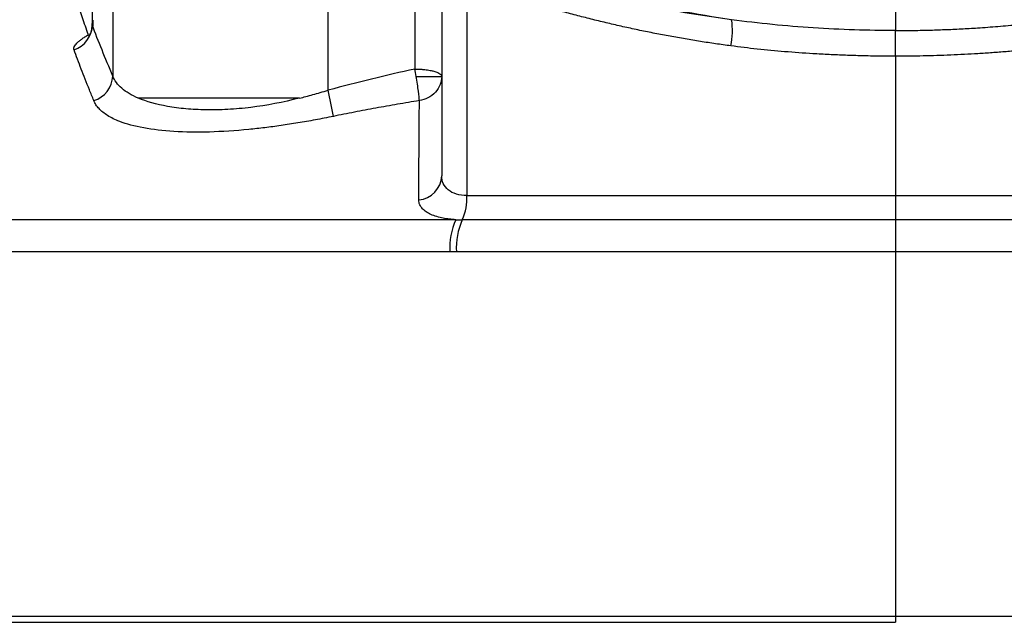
# Model space of a CAD drawing. Header units: millimetres. Extents: x 19 to 819, y 19 to 629.
# Tile 9 of 73: x 162 to 201, y 262 to 286. Entities that reach past the tile are written whole.
import ezdxf

# ---------------------------------------------------------------- set-up
doc = ezdxf.new("R2010")
doc.units = ezdxf.units.MM
doc.header["$LTSCALE"] = 3
doc.layers.add('DIMENSIONS', color=140, linetype='Continuous', lineweight=25)
doc.styles.add('SLDTEXTSTYLE0', font='TXT', dxfattribs={"width": 0.7})
doc.dimstyles.new('SLDDIMSTYLE8', dxfattribs={"dimtxt": 6.474023, "dimasz": 9.906, "dimexe": 0, "dimexo": 0.0625, "dimgap": 1.618506, "dimtad": 0, "dimtih": 1, "dimtoh": 1, "dimlfac": 1.333333, "dimrnd": 1e-09, "dimzin": 12, "dimdsep": 46, "dimtxsty": 'SLDTEXTSTYLE0', "dimsah": 1, "dimcen": 0.09, "dimadec": 0, "dimazin": 3, "dimtfac": 1, "dimtmove": 0, "dimatfit": 0, "dimfxl": 0, "dimfrac": 2, "dimtolj": 1, "dimtzin": 12, "dimarcsym": 0})

# ---------------------------------------------------------------- blocks, each defined once
blk = doc.blocks.new('_D_11')
at = {"layer": 'DIMENSIONS'}
for p, q in [((114.589, 360.68), (114.589, 379.73)), ((171.351, 360.68), (105.064, 360.68)), ((104.97, 334.116), (102.796, 334.116)), ((102.796, 334.116), (102.796, 323.827)), ((124.208, 334.116), (126.382, 334.116)), ((126.382, 334.116), (126.382, 323.827)), ((102.796, 323.827), (104.97, 323.827)), ((126.382, 323.827), (124.208, 323.827)), ((171.351, 301.78), (105.064, 301.78)), ((114.589, 301.78), (114.589, 282.73))]:
    blk.add_line(p, q, dxfattribs=at)
for points in [[(114.589, 360.68), (116.113, 370.586), (113.065, 370.586)], [(114.589, 301.78), (113.065, 291.874), (116.113, 291.874)]]:
    blk.add_solid(points, dxfattribs=at)
at = {"layer": 'DIMENSIONS', "char_height": 6.35, "attachment_point": 1, "style": 'SLDTEXTSTYLE0'}
for s, insert in [('78.5', (104.97, 343.751)), ('3.09', (104.97, 332.012))]:
    blk.add_mtext(s, dxfattribs=dict(at, insert=insert))

msp = doc.modelspace()

# ---------------------------------------------------------------- linework, layer by layer
for p, q in [((165.959749, 294.468563), (165.959749, 284.023354)), ((174.538159, 283.464363), (174.538159, 287.33321)), ((177.990186, 287.333682), (177.990186, 284.306381)), ((179.052686, 287.014463), (179.052686, 280.057111)), ((180.053207, 287.305437), (180.053207, 279.263089)), ((165.137409, 286.212368), (165.137367, 286.052092)), ((165.16122, 286.255379), (165.161159, 286.016394)), ((197.116487, 284.814478), (197.116487, 279.263089)), ((180.053207, 279.263089), (197.116487, 279.263089)), ((197.116487, 279.263089), (214.179767, 279.263089)), ((179.619194, 278.306918), (138.432919, 278.306918)), ((197.116487, 278.303112), (179.874858, 278.303112)), ((214.358115, 278.303112), (197.116487, 278.303112)), ((179.375389, 277.023087), (137.615186, 277.023087)), ((197.116487, 277.023143), (179.637061, 277.023143)), ((197.116487, 277.023143), (197.116487, 262.521304)), ((214.595913, 277.023143), (197.116487, 277.023143)), ((137.615186, 262.521304), (197.116487, 262.521304)), ((197.116487, 262.521304), (256.617788, 262.521304)), ((197.118491, 262.521304), (197.118637, 262.271032))]:
    msp.add_line(p, q)
at = {"flags": 128}
msp.add_lwpolyline([(161.768114, 262.271304), (164.557015, 262.271304), (167.464728, 262.271304), (170.48064, 262.271304), (173.593746, 262.271304), (176.792685, 262.271304), (180.065785, 262.271304), (183.401101, 262.271304), (186.786463, 262.271304), (190.209515, 262.271304), (193.657768, 262.271304), (197.118637, 262.271304)], dxfattribs=at)
for centre, radius, start, end in [((187.506024, 285.841774), 3.120773, 348.6409409, 7.9014502), ((164.073912, 286.080133), 1.063824, 288.5918489, 358.4895875), ((164.889733, 284.074844), 1.071253, 286.9207807, 357.2450221), ((138.283224, 275.919634), 37.031652, 10.1112335, 11.7555914), ((178.048087, 280.095378), 1.005327, 275.230732, 357.8185624), ((177.977995, 279.152074), 2.078179, 335.8885688, 3.0621611), ((182.088941, 277.172836), 2.717681, 155.3359077, 183.1587151), ((182.404009, 277.171163), 2.770905, 155.8885688, 183.0621611)]:
    msp.add_arc(centre, radius, start, end)
for points, knots in [([(165.136924, 296.069586), (165.137004, 295.808072), (165.137206, 295.145352), (165.137761, 294.045028), (165.138242, 292.783377), (165.138464, 291.402295), (165.13836, 289.788347), (165.137887, 288.013297), (165.137562, 286.787071), (165.137409, 286.212368)], [0, 0, 0, 0, 0.096565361, 0.244712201, 0.372364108, 0.501132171, 0.666748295, 0.843812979, 1, 1, 1, 1]), ([(164.985676, 285.670837), (164.944878, 285.786474), (164.863849, 286.016142), (164.750539, 286.347021), (164.644091, 286.664738), (164.544764, 286.968525), (164.452146, 287.258584), (164.366012, 287.534861), (164.272738, 287.84106), (164.176028, 288.168718), (164.079579, 288.507473), (163.995217, 288.813718), (163.921226, 289.090292), (163.880725, 289.248518), (163.860573, 289.327246)], [0, 0, 0, 0, 0.074561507, 0.14808834, 0.220615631, 0.292181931, 0.362829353, 0.432603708, 0.501554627, 0.604176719, 0.705091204, 0.804528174, 0.902739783, 1, 1, 1, 1]), ([(190.565668, 285.227116), (190.36354, 285.254792), (189.958951, 285.310188), (189.353843, 285.402707), (188.749532, 285.502199), (188.146237, 285.60934), (187.543984, 285.723948), (186.94285, 285.846073), (186.342898, 285.975699), (185.744196, 286.112833), (185.146806, 286.25747), (184.550801, 286.409622), (183.956223, 286.569244), (183.363224, 286.736502), (182.771539, 286.910776), (182.379478, 287.032985), (182.183132, 287.094188)], [0, 0, 0, 0, 0.070413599, 0.140943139, 0.211598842, 0.282390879, 0.353329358, 0.424424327, 0.495685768, 0.567123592, 0.638747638, 0.710567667, 0.782593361, 0.85483432, 0.927300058, 1, 1, 1, 1]), ([(197.116487, 286.795307), (197.116725, 286.772408), (197.117291, 286.718084), (197.117615, 286.62374), (197.11763, 286.511242), (197.117461, 286.395327), (197.117327, 286.297098), (197.11754, 286.197012), (197.117806, 286.071946), (197.117714, 285.952297), (197.117441, 285.875104), (197.116742, 285.848678), (197.116487, 285.839034)], [0, 0, 0, 0, 0.053223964, 0.12626528, 0.220481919, 0.320852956, 0.412544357, 0.476935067, 0.598586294, 0.790891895, 0.923681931, 1, 1, 1, 1]), ([(165.165636, 286.21376), (165.162796, 286.121089), (165.157779, 285.957399), (165.096118, 285.783301), (165.049529, 285.690733), (165.023592, 285.64729), (165.008407, 285.623456), (165.008502, 285.620758), (165.008553, 285.619336)], [0, 0, 0, 0, 0.366289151, 0.647000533, 0.754218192, 0.841459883, 0.91645576, 1, 1, 1, 1]), ([(165.137367, 286.052092), (165.13656, 286.072248), (165.134895, 286.113822), (165.144778, 286.167914), (165.161896, 286.201626), (165.163551, 286.204885)], [0, 0, 0, 0, 0.459488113, 0.947744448, 1, 1, 1, 1]), ([(197.116487, 285.839034), (196.033234, 285.839136), (194.938587, 285.873899), (192.75899, 286.015951), (191.674935, 286.122916), (190.597169, 286.270785)], [0, 0, 0, 0, 0.5, 0.5, 1, 1, 1, 1]), ([(197.116487, 285.839034), (197.334701, 285.839871), (197.771109, 285.841546), (198.425543, 285.854758), (199.079672, 285.875796), (199.733399, 285.905483), (200.440917, 285.946886), (201.201501, 286.002882), (202.014793, 286.076783), (202.690998, 286.150322), (203.163627, 286.208329), (203.399767, 286.239001), (203.517797, 286.25476), (203.576803, 286.262746), (203.606303, 286.266765), (203.62316, 286.26907), (203.631588, 286.270225), (203.635802, 286.270803)], [0, 0, 0, 0, 0.100051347, 0.200093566, 0.300132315, 0.400173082, 0.500221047, 0.625230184, 0.750068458, 0.874999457, 0.937487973, 0.968740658, 0.984369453, 0.992184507, 0.996092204, 0.998046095, 1, 1, 1, 1]), ([(197.116487, 284.814478), (197.116324, 284.846524), (197.115952, 284.919542), (197.1157, 285.041807), (197.115544, 285.187733), (197.115527, 285.351278), (197.115613, 285.520477), (197.115732, 285.666195), (197.115916, 285.763345), (197.115996, 285.814256), (197.116363, 285.832776), (197.116487, 285.839034)], [0, 0, 0, 0, 0.069516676, 0.158396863, 0.267646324, 0.397634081, 0.547491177, 0.714506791, 0.858051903, 0.952037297, 1, 1, 1, 1]), ([(164.413086, 285.071826), (164.410479, 285.08074), (164.40525, 285.098619), (164.405386, 285.128138), (164.411332, 285.15967), (164.427601, 285.204246), (164.462315, 285.263639), (164.527064, 285.339702), (164.613215, 285.419532), (164.719549, 285.502136), (164.842717, 285.586457), (164.938044, 285.642723), (164.985675, 285.670837)], [0, 0, 0, 0, 0.061509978, 0.123378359, 0.185869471, 0.249240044, 0.374960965, 0.499626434, 0.623832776, 0.749083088, 0.87462569, 1, 1, 1, 1]), ([(165.20152, 283.049968), (165.142713, 283.194716), (165.025934, 283.482156), (164.859843, 283.900335), (164.702184, 284.304788), (164.55281, 284.695684), (164.459441, 284.947036), (164.413086, 285.071826)], [0, 0, 0, 0, 0.205742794, 0.408564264, 0.608511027, 0.805636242, 1, 1, 1, 1]), ([(197.116487, 284.814478), (196.89511, 284.815632), (196.453511, 284.817936), (195.793005, 284.831045), (195.136228, 284.851223), (194.483267, 284.879182), (193.673386, 284.923413), (192.717711, 284.992205), (191.627681, 285.093893), (190.916092, 285.183157), (190.565668, 285.227116)], [0, 0, 0, 0, 0.100899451, 0.201273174, 0.301134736, 0.400497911, 0.499376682, 0.671276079, 0.838119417, 1, 1, 1, 1]), ([(203.667305, 285.227116), (203.493911, 285.204679), (203.144456, 285.159458), (202.614564, 285.099629), (202.075499, 285.044954), (201.527152, 284.99607), (200.969586, 284.95281), (200.233382, 284.903943), (199.317324, 284.85774), (198.220577, 284.822665), (197.485621, 284.817215), (197.116487, 284.814478)], [0, 0, 0, 0, 0.080167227, 0.161567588, 0.244213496, 0.328116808, 0.413288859, 0.499740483, 0.665026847, 0.831758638, 1, 1, 1, 1]), ([(177.990186, 284.306381), (178.02423, 284.306101), (178.088651, 284.305572), (178.178972, 284.301838), (178.257205, 284.297044), (178.323454, 284.291668), (178.438854, 284.280174), (178.584779, 284.258162), (178.760757, 284.21826), (178.891007, 284.170926), (178.972829, 284.127042), (179.014021, 284.092311), (179.036989, 284.064742), (179.050294, 284.039891), (179.05192, 284.02117), (179.052686, 284.012352)], [0, 0, 0, 0, 0.061238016, 0.115878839, 0.16391597, 0.205348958, 0.240181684, 0.384907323, 0.500019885, 0.650611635, 0.759842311, 0.828549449, 0.883418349, 0.945086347, 1, 1, 1, 1]), ([(166.970663, 283.146448), (166.836293, 283.203602), (166.713428, 283.265291), (166.494947, 283.395796), (166.398582, 283.464895), (166.146692, 283.683774), (166.028173, 283.845072), (165.959749, 284.023354)], [0, 0, 0, 0, 0.25, 0.25, 0.5, 0.5, 1, 1, 1, 1]), ([(178.039749, 284.012352), (178.071937, 284.012358), (178.136569, 284.01237), (178.232657, 284.012449), (178.327735, 284.012518), (178.421115, 284.01255), (178.512068, 284.012525), (178.59975, 284.012451), (178.683211, 284.012348), (178.768488, 284.012349), (178.852891, 284.012377), (178.923318, 284.012421), (178.974282, 284.012082), (179.010739, 284.011508), (179.044146, 284.012402), (179.049417, 284.012371), (179.052686, 284.012352)], [0, 0, 0, 0, 0.0597826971, 0.120040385, 0.1809490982, 0.2426773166, 0.3053827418, 0.3692092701, 0.4342841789, 0.5007155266, 0.5867351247, 0.6776862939, 0.7454813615, 0.8080391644, 0.8809495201, 1, 1, 1, 1]), ([(178.165634, 283.049478), (178.161812, 283.122446), (178.148779, 283.25179), (178.115022, 283.511719), (178.101567, 283.608302), (178.072021, 283.808618), (178.055962, 283.912148), (178.039749, 284.012352)], [0, 0, 0, 0, 0.5, 0.5, 0.75, 0.75, 1, 1, 1, 1]), ([(179.052686, 284.012352), (179.052686, 283.907224), (179.033722, 283.795491), (178.949965, 283.577964), (178.884994, 283.4726), (178.717302, 283.290574), (178.614935, 283.214297), (178.395277, 283.102473), (178.278476, 283.066838), (178.165634, 283.049478)], [0, 0, 0, 0, 0.25, 0.25, 0.5, 0.5, 0.75, 0.75, 1, 1, 1, 1]), ([(173.391438, 283.146448), (173.476742, 283.168096), (173.654291, 283.213154), (173.930761, 283.288103), (174.227908, 283.371768), (174.432387, 283.432795), (174.538159, 283.464363)], [0, 0, 0, 0, 0.222627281, 0.463363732, 0.722408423, 1, 1, 1, 1]), ([(174.739729, 282.420902), (174.619662, 282.396687), (174.381238, 282.348603), (174.025749, 282.281211), (173.675388, 282.217981), (173.330285, 282.159201), (172.990629, 282.104797), (172.656589, 282.054787), (172.328335, 282.009167), (172.006039, 281.96794), (171.689841, 281.931103), (170.93658, 281.852232), (169.781323, 281.777145), (168.35785, 281.798184), (167.142639, 281.939541), (166.397319, 282.142644), (165.97039, 282.327216), (165.747523, 282.449311), (165.558448, 282.582491), (165.403979, 282.726981), (165.281063, 282.881934), (165.228095, 282.99383), (165.20152, 283.049968)], [0, 0, 0, 0, 0.026639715, 0.052899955, 0.078792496, 0.104329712, 0.129524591, 0.154390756, 0.178942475, 0.203194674, 0.227162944, 0.250863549, 0.376089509, 0.500483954, 0.624996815, 0.750273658, 0.792014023, 0.833542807, 0.874981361, 0.916453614, 0.958084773, 1, 1, 1, 1]), ([(173.391439, 283.146448), (172.732164, 282.982059), (172.08612, 282.857564), (171.146109, 282.740461), (170.836369, 282.712871), (170.236404, 282.679751), (169.947445, 282.674414), (169.392192, 282.683408), (169.12549, 282.697776), (168.613135, 282.744266), (168.367903, 282.776603), (167.687408, 282.89654), (167.297839, 283.00727), (166.970663, 283.146448)], [0, 0, 0, 0, 0.25, 0.25, 0.375, 0.375, 0.5, 0.5, 0.625, 0.625, 0.75, 0.75, 1, 1, 1, 1]), ([(173.391438, 283.146448), (172.0789, 283.146448), (170.815047, 283.146448), (169.142293, 283.146448), (168.619097, 283.146448), (167.702156, 283.146448), (167.303946, 283.146448), (166.970671, 283.146448)], [0, 0, 0, 0, 0.5, 0.5, 0.75, 0.75, 1, 1, 1, 1]), ([(178.165634, 283.049478), (177.874311, 283.001047), (177.295161, 282.904766), (176.433102, 282.750372), (175.582193, 282.590509), (175.019495, 282.477225), (174.739729, 282.420902)], [0, 0, 0, 0, 0.2544452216, 0.5058357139, 0.7543080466, 1, 1, 1, 1]), ([(178.13974, 279.094237), (178.143611, 279.784162), (178.151061, 281.112141), (178.160905, 282.420737), (178.165634, 283.049478)], [0, 0, 0, 0, 0.519529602, 1, 1, 1, 1]), ([(180.053207, 279.263089), (179.752936, 279.263089), (179.491793, 279.347027), (179.228249, 279.564474), (179.162342, 279.650353), (179.074125, 279.84268), (179.052686, 279.946299), (179.052686, 280.057111)], [0, 0, 0, 0, 0.5, 0.5, 0.75, 0.75, 1, 1, 1, 1]), ([(197.116487, 279.263089), (197.116485, 279.06336), (197.116484, 278.863962), (197.116484, 278.526357), (197.116485, 278.388711), (197.116487, 278.303112)], [0, 0, 0, 0, 0.5, 0.5, 1, 1, 1, 1]), ([(179.619194, 278.306918), (179.574124, 278.309742), (179.484061, 278.315384), (179.354253, 278.32887), (179.22882, 278.346013), (179.10816, 278.367178), (178.936738, 278.404235), (178.728773, 278.466165), (178.514522, 278.563131), (178.345515, 278.677346), (178.239232, 278.791209), (178.177599, 278.898224), (178.145165, 278.993948), (178.141554, 279.060694), (178.13974, 279.094237)], [0, 0, 0, 0, 0.049707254, 0.09932671, 0.149055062, 0.199088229, 0.249619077, 0.373489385, 0.499347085, 0.623487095, 0.749620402, 0.832651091, 0.915898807, 1, 1, 1, 1]), ([(179.619195, 278.306917), (179.661005, 278.305811), (179.745488, 278.303578), (179.831443, 278.303269), (179.874858, 278.303112)], [0, 0, 0, 0, 0.494895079, 1, 1, 1, 1]), ([(197.116487, 278.303112), (197.116484, 278.188981), (197.116483, 278.005453), (197.116482, 277.555313), (197.116484, 277.289449), (197.116487, 277.023143)], [0, 0, 0, 0, 0.5, 0.5, 1, 1, 1, 1])]:
    msp.add_open_spline(points, degree=3, knots=knots)
for points in [[(190.597163, 286.270786), (187.773123, 286.675808), (184.986998, 287.347691), (182.288009, 288.274723)], [(190.597169, 286.270785), (187.745971, 286.643071), (184.965366, 287.252809), (182.253488, 288.091256)], [(165.959749, 284.023354), (165.660059, 284.736769), (165.384205, 285.414723), (165.137367, 286.052092)], [(177.990186, 284.306381), (176.835991, 284.055665), (175.685237, 283.776147), (174.538159, 283.464363)], [(178.039749, 284.012352), (178.023032, 284.115667), (178.006179, 284.215307), (177.990186, 284.306381)], [(179.637061, 277.023143), (179.549775, 277.023124), (179.462551, 277.023105), (179.375389, 277.023087)]]:
    msp.add_open_spline(points, degree=3)

# ---------------------------------------------------------------- dimensions: what is measured, and where the dimension line sits
at = {"layer": 'DIMENSIONS'}
dim = msp.add_linear_dim(base=(114.588629, 301.779531), p1=(175.160779, 360.679531), p2=(175.160779, 301.779531), angle=90, dimstyle='SLDDIMSTYLE8', dxfattribs=at)
dim.commit()
dim.dimension.update_dxf_attribs({"geometry": '_D_11', "text_midpoint": (114.588629, 334.116094), "dimtype": 160})

doc.saveas('drawing.dxf')
